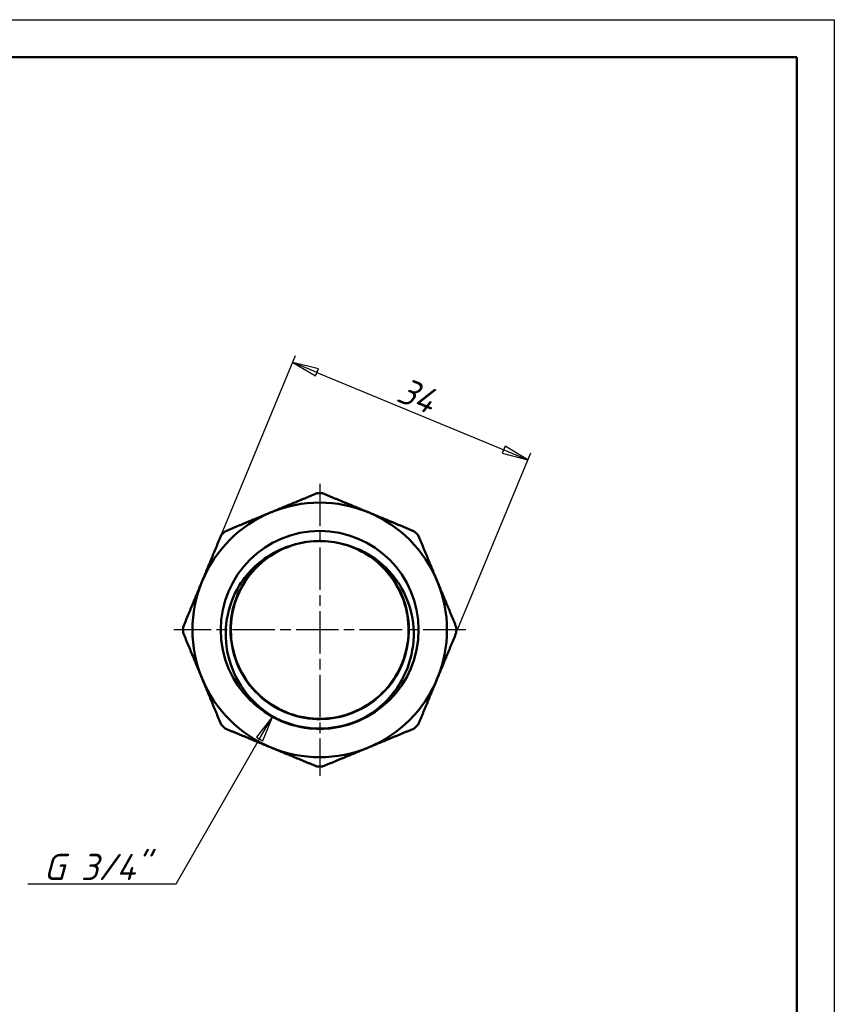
# Model space of a CAD drawing. Header units: millimetres. Extents: x -117 to 512, y -69 to 356.
# Tile 18 of 19: x 101 to 210, y 165 to 297. Entities that reach past the tile are written whole.
import ezdxf

# ---------------------------------------------------------------- set-up
doc = ezdxf.new("R2010")
doc.units = ezdxf.units.MM
doc.linetypes.add('CHAIN', pattern=[0.7087, 0.4724, -0.0591, 0.1181, -0.0591])
for name, color, linetype, lineweight in [('Видимые тонкие (ГОСТ)', 7, 'Continuous', 35), ('Видимый контур (ГОСТ)', 7, 'Continuous', 50), ('Кромка (ГОСТ)', 7, 'Continuous', 50), ('Маркер центра (ГОСТ)', 7, 'Continuous', 25), ('Размер (ГОСТ)', 7, 'Continuous', 25)]:
    doc.layers.add(name, color=color, linetype=linetype, lineweight=lineweight)
doc.styles.add('Обычный текст (ГОСТ)', font='GOST Common Italic.ttf')
doc.dimstyles.new('Обычный (ГОСТ)', dxfattribs={"dimtxt": 3.5, "dimasz": 3.5, "dimexe": 1, "dimexo": 0, "dimgap": 0.5, "dimtad": 1, "dimrnd": 1e-08, "dimtxsty": 'Обычный текст (ГОСТ)', "dimblk": 'Filled-1', "dimcen": 0.09, "dimdle": 15, "dimclrd": 256, "dimclre": 256, "dimclrt": 256, "dimazin": 2, "dimtfac": 0.714286, "dimtdec": 3, "dimtmove": 0, "dimatfit": 3, "dimfxl": 1, "dimtolj": 1, "dimlwd": 25, "dimlwe": 25, "dimarcsym": 0})

# ---------------------------------------------------------------- blocks, each defined once
blk = doc.blocks.new('Рамки ГОСТ_ граница 297x210')
at = {"layer": 'Кромка (ГОСТ)', "lineweight": 25}
for p, q in [((0, 297), (210, 297)), ((210, 297), (210, 0))]:
    blk.add_line(p, q, dxfattribs=at)
at = {"layer": 'Кромка (ГОСТ)'}
for p, q in [((205, 292), (20, 292)), ((205, 5), (205, 292))]:
    blk.add_line(p, q, dxfattribs=at)
blk = doc.blocks.new('Filled-1')
at = {"color": 0}
for p, q in [((0, 0), (-1, 0.143)), ((-1, 0.143), (-1, -0.143)), ((-1, 0), (0, 0)), ((-1, -0.143), (0, 0))]:
    blk.add_line(p, q, dxfattribs=at)
at = {"color": 0, "flags": 128}
blk.add_lwpolyline([(-1, -0.143), (0, 0), (-1, 0.143), (-1, -0.143)], dxfattribs=at)
at = {"color": 0}
blk.add_solid([(-1, -0.143), (0, 0), (-1, 0.143), (-1, -0.143)], dxfattribs=at)
blk = doc.blocks.new('*D10')
at = {"layer": 'Defpoints', "color": 0, "linetype": 'Continuous', "transparency": 16777216}
for p in [(169.07, 238.22), (128.09, 228.13), (159.5, 215.12)]:
    blk.add_point(p, dxfattribs=at)
at = {"layer": 'Размер (ГОСТ)', "linetype": 'Continuous', "lineweight": 25, "transparency": 16777216}
for p, q in [((128.09, 228.13), (138.04, 252.15)), ((140.89, 249.89), (165.83, 239.56)), ((159.5, 215.12), (169.45, 239.14))]:
    blk.add_line(p, q, dxfattribs=at)
at = {"layer": 'Размер (ГОСТ)', "linetype": 'Continuous', "lineweight": 25, "transparency": 16777216, "xscale": 3.5, "yscale": 3.5, "zscale": 3.5}
for p, rotation in [((137.66, 251.23), 157.4999999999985), ((169.07, 238.22), 337.4999999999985)]:
    blk.add_blockref('Filled-1', p, dxfattribs=dict(at, rotation=rotation))
at = {"layer": 'Размер (ГОСТ)', "linetype": 'Continuous', "lineweight": 25, "transparency": 16777216, "insert": (152.64, 249.36), "char_height": 3.5, "attachment_point": 1, "rotation": 337.5, "style": 'Обычный текст (ГОСТ)'}
blk.add_mtext('\\A1;34', dxfattribs=at)
blk = doc.blocks.new('*D12')
at = {"layer": 'Defpoints', "color": 0, "linetype": 'Continuous', "transparency": 16777216}
for p in [(141.25, 214.82), (134.98, 203.96)]:
    blk.add_point(p, dxfattribs=at)
at = {"layer": 'Размер (ГОСТ)', "linetype": 'Continuous', "lineweight": 25, "transparency": 16777216}
for p, q in [((122.07, 181.58), (133.23, 200.93)), ((102.25, 181.58), (122.07, 181.58))]:
    blk.add_line(p, q, dxfattribs=at)
blk.add_arc((141.25, 214.82), 12.55, 238.697, 244.5845, dxfattribs=at)
at = {"layer": 'Размер (ГОСТ)', "linetype": 'Continuous', "lineweight": 25, "transparency": 16777216, "xscale": 3.5, "yscale": 3.5, "zscale": 3.5, "rotation": 60.01776476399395}
blk.add_blockref('Filled-1', (134.98, 203.96), dxfattribs=at)
at = {"layer": 'Размер (ГОСТ)', "linetype": 'Continuous', "lineweight": 25, "transparency": 16777216, "insert": (102.25, 185.58), "char_height": 3.5, "attachment_point": 1, "style": 'Обычный текст (ГОСТ)'}
blk.add_mtext('\\A1; \\fGOST Common|b0|i1;\\H3.5000;G 3/4"', dxfattribs=at)

msp = doc.modelspace()

# ---------------------------------------------------------------- linework, layer by layer
at = {"layer": 'Видимые тонкие (ГОСТ)'}
for points, knots in [([(147.2361, 225.8591), (149.7245, 224.423), (151.6635, 222.0603), (152.5866, 219.3395), (153.5095, 216.6192), (153.4086, 213.5648), (152.3083, 210.9113), (151.2081, 208.2582), (149.1184, 206.029), (146.5418, 204.76), (143.9656, 203.4911), (140.9251, 203.1932), (138.1516, 203.9379), (135.3785, 204.6825), (132.8965, 206.4628), (131.3022, 208.8509), (129.7082, 211.2386), (129.0157, 214.2131), (129.391, 217.0593), (129.7662, 219.9052), (131.2058, 222.5981), (133.3638, 224.4909), (133.9366, 224.9934), (134.5588, 225.4384), (135.2175, 225.821)], [0.52343247, 0.52343247, 0.52343247, 0.52343247, 1.24371376, 1.24371376, 1.24371376, 1.96388515, 1.96388515, 1.96388515, 2.68394787, 2.68394787, 2.68394787, 3.4039031, 3.4039031, 3.4039031, 4.12375204, 4.12375204, 4.12375204, 4.84349589, 4.84349589, 4.84349589, 5.56313585, 5.56313585, 5.56313585, 5.75418181, 5.75418181, 5.75418181, 5.75418181]), ([(147.8444, 204.1406), (145.1807, 202.5947), (141.9623, 202.029), (138.9311, 202.5741), (137.4566, 202.8393), (136.032, 203.3663), (134.7324, 204.1112)], [2.61572767, 2.61572767, 2.61572767, 2.61572767, 3.31951628, 3.31951628, 3.31951628, 3.66188661, 3.66188661, 3.66188661, 3.66188661])]:
    msp.add_open_spline(points, degree=3, knots=knots, dxfattribs=at)
at = {"layer": 'Видимый контур (ГОСТ)'}
msp.add_circle((141.2546, 215.495), 13.22, dxfattribs=at)
msp.add_circle((141.2546, 215.495), 13.22, dxfattribs=at)
for radius, start, end in [(18.25, 88.829063, 91.170937), (17, 67.5, 112.5), (17, 112.5, 157.5), (17, 22.5, 67.5), (18.25, 133.829063, 136.170937), (18.25, 43.829063, 46.170937), (11.8748, 88.476614, 91.842582), (17, 157.5, 202.5), (17, 337.5, 22.5), (18.25, 178.829063, 181.170937), (18.25, 358.829063, 1.170937), (17, 202.5, 247.5), (17, 292.5, 337.5), (18.25, 223.829063, 226.170937), (18.25, 313.829063, 316.170937), (17, 247.5, 292.5), (18.25, 268.829063, 271.170937)]:
    msp.add_arc((141.2546, 215.495), radius, start, end, dxfattribs=at)
for points, weights in [([(134.749, 231.2009), (137.7066, 232.426), (140.8817, 233.7411)], [1, 1.02253167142, 1.00849403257]), ([(141.6276, 233.7411), (144.8026, 232.426), (147.7602, 231.2009)], [1.00849403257, 1.02253167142, 1]), ([(128.6163, 228.6607), (131.7914, 229.9758), (134.749, 231.2009)], [1.00849403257, 1.02253167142, 1]), ([(147.7602, 231.2009), (150.7179, 229.9758), (153.8929, 228.6607)], [1, 1.02253167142, 1.00849403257]), ([(125.5487, 222.0006), (126.7738, 224.9582), (128.0889, 228.1332)], [1, 1.02253167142, 1.00849403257]), ([(154.4203, 228.1332), (155.7355, 224.9582), (156.9606, 222.0006)], [1.00849403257, 1.02253167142, 1]), ([(123.0084, 215.8679), (124.3236, 219.043), (125.5487, 222.0006)], [1.00849403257, 1.02253167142, 1]), ([(156.9606, 222.0006), (158.1857, 219.043), (159.5008, 215.8679)], [1, 1.02253167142, 1.00849403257]), ([(125.5487, 208.9893), (124.3236, 211.9469), (123.0084, 215.122)], [1, 1.02253167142, 1.00849403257]), ([(159.5008, 215.122), (158.1857, 211.9469), (156.9606, 208.9893)], [1.00849403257, 1.02253167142, 1]), ([(128.0889, 202.8567), (126.7738, 206.0317), (125.5487, 208.9893)], [1.00849403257, 1.02253167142, 1]), ([(156.9606, 208.9893), (155.7355, 206.0317), (154.4203, 202.8567)], [1, 1.02253167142, 1.00849403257]), ([(134.749, 199.789), (131.7914, 201.0141), (128.6163, 202.3292)], [1, 1.02253167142, 1.00849403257]), ([(153.8929, 202.3292), (150.7179, 201.0141), (147.7602, 199.789)], [1.00849403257, 1.02253167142, 1]), ([(140.8817, 197.2488), (137.7066, 198.5639), (134.749, 199.789)], [1.00849403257, 1.02253167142, 1]), ([(147.7602, 199.789), (144.8026, 198.5639), (141.6276, 197.2488)], [1, 1.02253167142, 1.00849403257])]:
    msp.add_rational_spline(points, weights, degree=2, dxfattribs=at)
for points, knots in [([(140.8734, 227.3611), (138.5072, 227.2784), (136.1656, 226.4824), (134.2523, 225.0855), (131.9334, 223.3924), (130.2646, 220.8309), (129.6527, 218.0257), (129.0426, 215.2289), (129.4883, 212.2149), (130.8818, 209.7144), (132.2717, 207.2204), (134.5919, 205.2592), (137.2826, 204.3042), (139.9674, 203.3512), (142.9975, 203.4082), (145.6447, 204.4615), (148.3106, 205.5222), (150.5642, 207.5846), (151.8566, 210.1463), (153.142, 212.6941), (153.4655, 215.7131), (152.7493, 218.4755), (152.03, 221.2493), (150.2684, 223.7396), (147.8924, 225.3413), (146.0328, 226.5949), (143.8121, 227.3059), (141.5703, 227.3655)], [-6.25102619, -6.25102619, -6.25102619, -6.25102619, -5.65252176, -5.65252176, -5.65252176, -4.92715434, -4.92715434, -4.92715434, -4.20397455, -4.20397455, -4.20397455, -3.48266431, -3.48266431, -3.48266431, -2.76291408, -2.76291408, -2.76291408, -2.0380353, -2.0380353, -2.0380353, -1.31708464, -1.31708464, -1.31708464, -0.5931528, -0.5931528, -0.5931528, -0.02658809, -0.02658809, -0.02658809, -0.02658809]), ([(135.2155, 225.8256), (135.7698, 226.1161), (136.5739, 226.5051), (138.6681, 227.1463), (139.7641, 227.3291), (140.8728, 227.3636)], [0, 0, 0, 0, 0.187730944, 0.187730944, 0.381798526, 0.381798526, 0.381798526, 0.381798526]), ([(141.5703, 227.3655), (142.6792, 227.3372), (143.776, 227.1605), (145.8738, 226.531), (146.6801, 226.1465), (147.2361, 225.8591)], [0.031178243, 0.031178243, 0.031178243, 0.031178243, 0.364454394, 0.364454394, 0.686910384, 0.686910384, 0.686910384, 0.686910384]), ([(134.7282, 204.1041), (133.295, 205.0077), (132.0506, 206.1805), (130.1017, 208.9173), (129.4074, 210.4488), (128.6562, 213.6659), (128.5963, 215.318), (129.1139, 218.5238), (129.6759, 220.0483), (131.0882, 222.3545), (131.7826, 223.2074), (133.3722, 224.6941), (134.2576, 225.3237), (135.2155, 225.8256)], [0, 0, 0, 0, 0.5082917, 0.5082917, 1.00832179, 1.00832179, 1.50008757, 1.50008757, 1.98358631, 1.98358631, 2.31256097, 2.31256097, 2.63755813, 2.63755813, 2.63755813, 2.63755813]), ([(147.2361, 225.8591), (148.6311, 225.1381), (149.8703, 224.1494), (151.9225, 221.7342), (152.7075, 220.3242), (153.7066, 217.2573), (153.901, 215.6267), (153.6568, 212.354), (153.21, 210.7443), (151.9506, 208.2271), (151.2936, 207.2654), (149.7326, 205.5325), (148.8331, 204.7717), (147.8444, 204.1406)], [0, 0, 0, 0, 0.4710899, 0.4710899, 0.950435, 0.950435, 1.43803249, 1.43803249, 1.93387959, 1.93387959, 2.28117807, 2.28117807, 2.63244562, 2.63244562, 2.63244562, 2.63244562]), ([(141.2915, 202.2752), (139.9416, 202.2714), (138.5966, 202.4821), (136.2522, 203.2497), (135.3866, 203.6889), (134.7282, 204.1041)], [0, 0, 0, 0, 0.404970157, 0.404970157, 0.741283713, 0.741283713, 0.741283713, 0.741283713]), ([(147.8444, 204.1406), (147.3126, 203.8011), (146.4394, 203.3159), (143.9853, 202.4971), (142.6414, 202.2789), (141.2915, 202.2752)], [0, 0, 0, 0, 0.18929362, 0.18929362, 0.39515293, 0.39515293, 0.39515293, 0.39515293])]:
    msp.add_open_spline(points, degree=3, knots=knots, dxfattribs=at)
at = {"layer": 'Маркер центра (ГОСТ)', "linetype": 'CHAIN', "ltscale": 11.993792}
for p, q in [((141.2546, 234.995), (141.2546, 212.995)), ((141.2546, 217.995), (141.2546, 195.995)), ((143.7546, 215.495), (121.7546, 215.495)), ((160.7546, 215.495), (138.7546, 215.495))]:
    msp.add_line(p, q, dxfattribs=at)
at = {"layer": 'Маркер центра (ГОСТ)', "linetype": 'CHAIN', "ltscale": 2.777527}
for p, q in [((141.2546, 217.995), (141.2546, 212.995)), ((141.2546, 217.995), (141.2546, 212.995)), ((143.7546, 215.495), (138.7546, 215.495)), ((143.7546, 215.495), (138.7546, 215.495))]:
    msp.add_line(p, q, dxfattribs=at)

# ---------------------------------------------------------------- block references
msp.add_blockref('Рамки ГОСТ_ граница 297x210', (0, 0))

# ---------------------------------------------------------------- dimensions: what is measured, and where the dimension line sits
at = {"layer": 'Размер (ГОСТ)', "linetype": 'Continuous', "lineweight": 25}
dim = msp.add_linear_dim(base=(169.0679, 238.219), p1=(128.0889, 228.1332), p2=(159.5008, 215.122), angle=337.5, dimstyle='Обычный (ГОСТ)', override={"dimgap": 0.5, "dimdec": 2, "dimtol": 0, "dimlim": 0, "dimtp": 0, "dimtm": 0, "dimtdec": 3, "dimtofl": 0, "dimatfit": 1}, dxfattribs=at)
dim.commit()
dim.dimension.update_dxf_attribs({"geometry": '*D10', "text_midpoint": (153.362, 244.7246), "dimtype": 160})
dim = msp.add_radius_dim(center=(141.2468, 214.8241), mpoint=(134.977, 203.9567), text=' \\fGOST Common|b0|i1;\\H3.5000;G 3/4"', dimstyle='Обычный (ГОСТ)', override={"dimgap": 0.5, "dimtih": 1, "dimtoh": 1, "dimdec": 2, "dimlfac": 1, "dimcen": 0, "dimtol": 0, "dimlim": 0, "dimtp": 0, "dimtm": 0, "dimtdec": 3, "dimtofl": 0}, dxfattribs=at)
dim.commit()
dim.dimension.update_dxf_attribs({"geometry": '*D12', "text_midpoint": (110.2403, 181.5775), "dimtype": 164})

doc.saveas('drawing.dxf')
